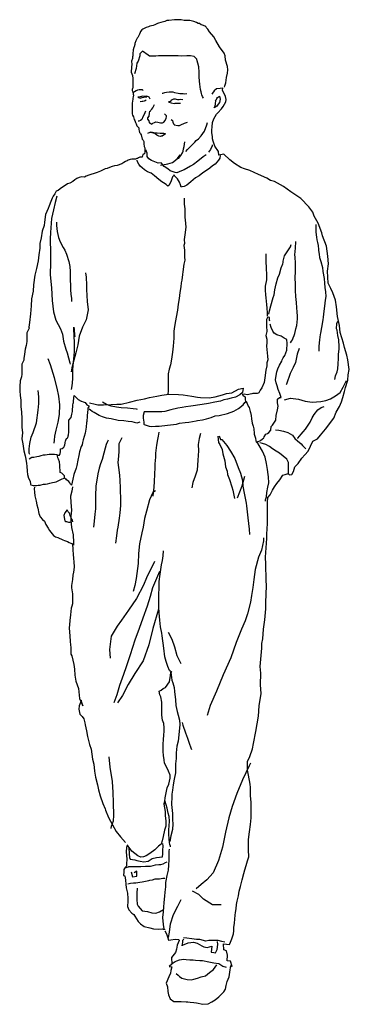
# Model space of a CAD drawing. Extents: x 6.73 to 7.29, y 4.05 to 5.74.
import ezdxf

# ---------------------------------------------------------------- set-up
doc = ezdxf.new("R2010")
doc.units = 0
doc.header["$MEASUREMENT"] = 0
doc.layers.get('0').update_dxf_attribs({"linetype": 'CONTINUOUS'})
doc.layers.add('DIBUJO', color=5, linetype='CONTINUOUS')

# ---------------------------------------------------------------- blocks, each defined once
blk = doc.blocks.new('FIGDHOM2')
at = {"linetype": 'Continuous'}
for points in [[(0.0215, 1.6731), (0.0207, 1.6744), (0.017, 1.6762), (0.0154, 1.6767), (0.0131, 1.6772), (0.0102, 1.6791), (0.0078, 1.6796), (0.0047, 1.6809), (0, 1.683), (-0.0021, 1.6835), (-0.0065, 1.6843), (-0.0094, 1.6843), (-0.0162, 1.6848), (-0.0215, 1.6859), (-0.0254, 1.6859), (-0.0288, 1.6856), (-0.033, 1.6856), (-0.0424, 1.6846), (-0.0463, 1.6843), (-0.0494, 1.683), (-0.0562, 1.6809), (-0.0602, 1.6799), (-0.0623, 1.6791), (-0.0665, 1.6772), (-0.0696, 1.6762), (-0.0751, 1.6746), (-0.0777, 1.6736), (-0.0816, 1.6723), (-0.0848, 1.6707), (-0.0874, 1.6694), (-0.089, 1.6684), (-0.091, 1.6657), (-0.0916, 1.6639), (-0.0931, 1.6608), (-0.096, 1.6555), (-0.0971, 1.6542), (-0.0992, 1.6495), (-0.1007, 1.6451), (-0.1012, 1.6432), (-0.1023, 1.6396), (-0.1026, 1.638), (-0.1036, 1.6341), (-0.1039, 1.633), (-0.1044, 1.6286), (-0.1046, 1.6241), (-0.1049, 1.6223), (-0.1049, 1.6205), (-0.1049, 1.6192), (-0.1065, 1.6145), (-0.1065, 1.6142), (-0.1062, 1.6097), (-0.1065, 1.6045), (-0.107, 1.5961), (-0.1052, 1.5904), (-0.1046, 1.5849), (-0.1044, 1.5823), (-0.1044, 1.5784), (-0.1044, 1.5736), (-0.1044, 1.5687), (-0.1049, 1.5676), (-0.1057, 1.5666), (-0.1057, 1.5647), (-0.1044, 1.5619), (-0.1039, 1.5582), (-0.1033, 1.5564), (-0.1039, 1.5538), (-0.1044, 1.5514), (-0.1046, 1.5493), (-0.1052, 1.5462), (-0.1054, 1.5428), (-0.1054, 1.5373), (-0.1057, 1.5349), (-0.1057, 1.5328), (-0.1057, 1.5281), (-0.1057, 1.5242), (-0.1049, 1.5221), (-0.1031, 1.5192), (-0.102, 1.5148), (-0.1012, 1.5132), (-0.0999, 1.5098), (-0.0989, 1.5072), (-0.0978, 1.5038), (-0.0942, 1.5004), (-0.0939, 1.4975), (-0.0934, 1.4952), (-0.0929, 1.4923), (-0.0918, 1.4912), (-0.0913, 1.4899), (-0.09, 1.4884), (-0.0884, 1.481), (-0.0869, 1.4792), (-0.0858, 1.4768), (-0.0853, 1.475), (-0.0853, 1.4729), (-0.0848, 1.4685), (-0.084, 1.4659), (-0.084, 1.464), (-0.084, 1.4622), (-0.084, 1.4591), (-0.0842, 1.4559), (-0.0863, 1.4554), (-0.0871, 1.4546), (-0.0882, 1.4502), (-0.0921, 1.4499), (-0.0944, 1.4489), (-0.0963, 1.4478), (-0.0976, 1.4478), (-0.0999, 1.4468), (-0.1026, 1.4468), (-0.1062, 1.4465), (-0.1091, 1.446), (-0.1122, 1.4447), (-0.1143, 1.4436), (-0.1169, 1.4426), (-0.1196, 1.441), (-0.1235, 1.4384), (-0.1313, 1.4358), (-0.1358, 1.435), (-0.1397, 1.4342), (-0.1444, 1.4321), (-0.1483, 1.4305), (-0.1517, 1.4298), (-0.1551, 1.4284), (-0.1598, 1.4261), (-0.1656, 1.4237), (-0.1674, 1.423), (-0.1727, 1.4216), (-0.1745, 1.4209), (-0.1797, 1.4193), (-0.1842, 1.4177), (-0.1876, 1.4159), (-0.1926, 1.4164), (-0.1965, 1.4151), (-0.2004, 1.4135), (-0.2041, 1.4112), (-0.2075, 1.4083), (-0.2127, 1.4057), (-0.2164, 1.4041), (-0.2289, 1.3955), (-0.2323, 1.3931), (-0.2357, 1.3916), (-0.2383, 1.3871), (-0.241, 1.3834), (-0.243, 1.38), (-0.2451, 1.374), (-0.248, 1.3667), (-0.2496, 1.362), (-0.2543, 1.3518), (-0.2561, 1.3387), (-0.2566, 1.333), (-0.2598, 1.323), (-0.2619, 1.3115), (-0.2637, 1.3018), (-0.264, 1.2942), (-0.2655, 1.2825), (-0.2671, 1.2723), (-0.2695, 1.2589), (-0.2723, 1.2474), (-0.275, 1.2309), (-0.2757, 1.2205), (-0.2781, 1.2071), (-0.2786, 1.1951), (-0.2799, 1.1815), (-0.2818, 1.1666), (-0.2825, 1.1626), (-0.2828, 1.1585), (-0.2825, 1.1566), (-0.2846, 1.1522), (-0.2862, 1.1488), (-0.286, 1.1401), (-0.2865, 1.1341), (-0.2875, 1.1268), (-0.2894, 1.121), (-0.2904, 1.1124), (-0.2912, 1.1046), (-0.2917, 1.1019), (-0.2946, 1.0951), (-0.2946, 1.0889), (-0.2948, 1.0779), (-0.2956, 1.0734), (-0.298, 1.0664), (-0.2982, 1.0567), (-0.2985, 1.0494), (-0.2977, 1.0412), (-0.2967, 1.0334), (-0.2964, 1.0271), (-0.2964, 1.0224), (-0.2954, 1.0125), (-0.2951, 1.0017), (-0.2946, 0.991), (-0.2946, 0.9871), (-0.2935, 0.9774), (-0.2946, 0.9669), (-0.2933, 0.9583), (-0.2912, 0.9463), (-0.2891, 0.9376), (-0.2878, 0.9322), (-0.287, 0.9248), (-0.2865, 0.9199), (-0.2857, 0.9117), (-0.2852, 0.9057), (-0.2836, 0.8997), (-0.2807, 0.8942), (-0.2802, 0.8892), (-0.2794, 0.8882), (-0.2757, 0.8869), (-0.2744, 0.8869), (-0.2726, 0.8866), (-0.2695, 0.8866), (-0.2666, 0.8872), (-0.2632, 0.8877), (-0.2616, 0.8879), (-0.2574, 0.889), (-0.254, 0.889), (-0.2509, 0.8895), (-0.2467, 0.8911), (-0.242, 0.8919), (-0.2386, 0.8926), (-0.2362, 0.8932), (-0.2326, 0.8947), (-0.2292, 0.8968), (-0.2258, 0.8984), (-0.2219, 0.8994), (-0.2216, 0.9036), (-0.2234, 0.9052), (-0.2263, 0.9081), (-0.2289, 0.9094), (-0.2292, 0.9131), (-0.2294, 0.9178), (-0.2297, 0.9217), (-0.2305, 0.9272), (-0.2318, 0.9319), (-0.2331, 0.9345), (-0.2336, 0.9376), (-0.2344, 0.9392), (-0.2386, 0.94), (-0.2423, 0.9403), (-0.248, 0.94), (-0.2512, 0.9392), (-0.2548, 0.939), (-0.258, 0.9387), (-0.2624, 0.9376), (-0.2658, 0.9366), (-0.2689, 0.9361), (-0.2742, 0.935), (-0.2778, 0.935), (-0.2825, 0.9322)], [(0.0531, 1.57), (0.0536, 1.5726), (0.0552, 1.5776), (0.0562, 1.5867), (0.0581, 1.5941), (0.0586, 1.5998), (0.0583, 1.6058), (0.0544, 1.6163), (0.0542, 1.6239), (0.0526, 1.6286), (0.0442, 1.6396), (0.0379, 1.6503), (0.0345, 1.6563), (0.0272, 1.6649), (0.0241, 1.6694), (0.0191, 1.6754)], [(0.0167, 1.5511), (0.0152, 1.5543), (0.0139, 1.5572), (0.0136, 1.5593), (0.0126, 1.5624), (0.0115, 1.5661), (0.0105, 1.5752), (0.0102, 1.5804), (0.0097, 1.588), (0.0097, 1.5959), (0.0086, 1.6053), (0.0071, 1.6111), (0.006, 1.6155), (0.0052, 1.6184), (0.001, 1.6228), (-0.0052, 1.6241), (-0.0118, 1.6239), (-0.0209, 1.6234), (-0.0267, 1.6239), (-0.0356, 1.6239), (-0.0476, 1.6241), (-0.0526, 1.6241), (-0.0604, 1.6241), (-0.0651, 1.6236), (-0.0756, 1.6234), (-0.078, 1.6252), (-0.0879, 1.632), (-0.0921, 1.6275), (-0.0921, 1.6268), (-0.0924, 1.6241), (-0.0952, 1.615), (-0.0973, 1.6113), (-0.0984, 1.6024), (-0.1018, 1.593)], [(-0.0869, 1.5645), (-0.0874, 1.5647), (-0.0879, 1.5655), (-0.0895, 1.5658), (-0.0934, 1.5655), (-0.0963, 1.565), (-0.0986, 1.564), (-0.1015, 1.5624), (-0.1033, 1.5613)], [(-0.0746, 1.5498), (-0.0764, 1.553), (-0.0806, 1.5545), (-0.0829, 1.5543), (-0.0848, 1.5543), (-0.0879, 1.5545), (-0.0934, 1.553), (-0.096, 1.553), (-0.0944, 1.5525), (-0.0916, 1.5511), (-0.0882, 1.5525), (-0.0858, 1.553), (-0.0801, 1.5538)], [(-0.0539, 1.5598), (-0.0528, 1.5598), (-0.0497, 1.5608), (-0.0466, 1.5616), (-0.0419, 1.5621), (-0.0382, 1.5624), (-0.0358, 1.5621), (-0.0327, 1.5608), (-0.0264, 1.56), (-0.0238, 1.5595), (-0.0204, 1.5593), (-0.0183, 1.5593), (-0.0154, 1.5587), (-0.0118, 1.5593)], [(-0.0492, 0.123), (-0.0466, 0.118), (-0.0442, 0.1112), (-0.0434, 0.107), (-0.039, 0.1073), (-0.0317, 0.1088), (-0.0256, 0.1083), (-0.0249, 0.1065), (-0.0285, 0.0981), (-0.0296, 0.0916), (-0.0309, 0.0858), (-0.0382, 0.0769), (-0.0374, 0.0659), (-0.0421, 0.062), (-0.0377, 0.0612), (-0.0392, 0.0547), (-0.0398, 0.0502), (-0.0429, 0.0442), (-0.0471, 0.0332), (-0.045, 0.0267), (-0.0445, 0.0191), (-0.0432, 0.0131), (-0.0403, 0.006), (-0.034, 0.0016), (-0.0259, 0.0016), (-0.0217, 0.0016), (-0.0128, 0.0013), (-0.0099, 0.001), (-0.0058, 0.0008), (0, 0), (0.005, -0.0008), (0.0157, -0.0031), (0.0246, -0.0024), (0.0309, 0.001), (0.0371, 0.0047), (0.0432, 0.0099), (0.0497, 0.0162), (0.0518, 0.0183), (0.0544, 0.023), (0.0557, 0.029), (0.0576, 0.0358), (0.061, 0.044), (0.062, 0.0518), (0.0636, 0.0636), (0.0662, 0.0615), (0.0633, 0.0709), (0.0576, 0.0714), (0.0578, 0.0814), (0.0562, 0.0887), (0.0518, 0.0903), (0.051, 0.1007), (0.0615, 0.0997), (0.062, 0.1005), (0.0646, 0.1062), (0.0657, 0.1091), (0.0665, 0.1125), (0.067, 0.1143), (0.0683, 0.118), (0.0688, 0.1227), (0.0691, 0.1285), (0.0701, 0.1358), (0.0704, 0.1428), (0.0712, 0.1496), (0.0717, 0.1546), (0.0727, 0.1606), (0.0735, 0.1682), (0.0746, 0.1737), (0.0769, 0.1831), (0.0782, 0.191), (0.0806, 0.1991), (0.0835, 0.2106), (0.0858, 0.2211), (0.0876, 0.2273), (0.0903, 0.2349), (0.0924, 0.2428), (0.0944, 0.2496), (0.0942, 0.2616), (0.0942, 0.2797), (0.0958, 0.2925), (0.0973, 0.3056), (0.0989, 0.3168), (0.0989, 0.3315), (0.0984, 0.343), (0.0978, 0.355), (0.0973, 0.3686), (0.0968, 0.3744), (0.0939, 0.3898), (0.0926, 0.3987), (0.0926, 0.4134), (0.0965, 0.4217), (0.101, 0.4353), (0.1028, 0.4445), (0.1065, 0.4646), (0.1112, 0.4911), (0.1125, 0.5091), (0.1156, 0.53), (0.1149, 0.545), (0.1154, 0.5648), (0.1143, 0.5766), (0.1169, 0.6077), (0.1172, 0.6161), (0.1185, 0.6237), (0.1198, 0.6402), (0.1219, 0.6564), (0.124, 0.6752), (0.1237, 0.686), (0.1251, 0.715), (0.1245, 0.7247), (0.1237, 0.7519), (0.123, 0.7639), (0.1256, 0.7961), (0.1256, 0.8034), (0.1264, 0.8217), (0.1266, 0.8356), (0.1269, 0.8581), (0.1274, 0.866), (0.1311, 0.8707), (0.1353, 0.8788), (0.1387, 0.8843), (0.1426, 0.8903), (0.1476, 0.8968), (0.1528, 0.9047), (0.157, 0.906), (0.1622, 0.9076), (0.1646, 0.9049), (0.1687, 0.906), (0.1714, 0.9107), (0.1737, 0.9191), (0.1792, 0.9246), (0.1857, 0.9335), (0.1907, 0.9392), (0.1965, 0.9458), (0.2046, 0.963), (0.2122, 0.9667), (0.2179, 0.973), (0.226, 0.9834), (0.2407, 1.0025), (0.2446, 1.0127), (0.2501, 1.0221), (0.2538, 1.0305), (0.2561, 1.0381), (0.259, 1.0483), (0.2603, 1.0549), (0.2648, 1.0674), (0.2653, 1.0768), (0.2671, 1.0857), (0.2648, 1.1025), (0.2629, 1.1106), (0.259, 1.1237), (0.2572, 1.131), (0.2514, 1.1496), (0.2504, 1.1616), (0.247, 1.1765), (0.2449, 1.1935), (0.2436, 1.205), (0.2386, 1.2176), (0.2355, 1.2249), (0.231, 1.2338), (0.2294, 1.2547), (0.2315, 1.267), (0.2305, 1.2804), (0.2279, 1.2976), (0.2211, 1.3154), (0.22, 1.3201), (0.2135, 1.3371), (0.2069, 1.3489), (0.2043, 1.3557), (0.1975, 1.3651), (0.1839, 1.3793), (0.1669, 1.3908), (0.1541, 1.3999), (0.1389, 1.4083), (0.1316, 1.4101), (0.1256, 1.4138), (0.1114, 1.4206), (0.0965, 1.4271), (0.0871, 1.43), (0.0808, 1.4326), (0.0701, 1.4392), (0.062, 1.4457), (0.0515, 1.4551), (0.0434, 1.4536), (0.0424, 1.4598), (0.0361, 1.4687), (0.0337, 1.4774), (0.0322, 1.4813), (0.0324, 1.4852), (0.0311, 1.4923), (0.0314, 1.4962), (0.0319, 1.5022), (0.0324, 1.5098), (0.0348, 1.5156), (0.0392, 1.5239), (0.0416, 1.5263), (0.0476, 1.5331), (0.0508, 1.5368), (0.0552, 1.5451), (0.056, 1.5491), (0.0549, 1.554), (0.0494, 1.5653), (0.05, 1.5682), (0.0453, 1.5676), (0.039, 1.5674), (0.0353, 1.5637), (0.0324, 1.5598), (0.0314, 1.5579)], [(0.0371, 1.547), (0.0392, 1.5488), (0.04, 1.5509), (0.0411, 1.5525), (0.0442, 1.5545), (0.0447, 1.5525), (0.0455, 1.5493), (0.0442, 1.5436), (0.0421, 1.5409), (0.0395, 1.5373), (0.0353, 1.5347), (0.0366, 1.5383), (0.0374, 1.5412), (0.0377, 1.5433), (0.0379, 1.5454), (0.0379, 1.5467)], [(-0.0814, 1.548), (-0.0832, 1.5467), (-0.085, 1.5462), (-0.0874, 1.5454), (-0.0882, 1.5454), (-0.0916, 1.5449)], [(-0.0748, 1.5284), (-0.0733, 1.5305), (-0.0717, 1.5326), (-0.0699, 1.5349), (-0.0685, 1.5383), (-0.0675, 1.5404)], [(-0.0432, 1.5459), (-0.0424, 1.5446), (-0.0387, 1.5433), (-0.0332, 1.5422), (-0.0319, 1.5428), (-0.0296, 1.543), (-0.0259, 1.5425), (-0.0225, 1.5425)], [(-0.0408, 1.5457), (-0.0392, 1.5462), (-0.0372, 1.5483), (-0.0343, 1.5501), (-0.0319, 1.5501), (-0.0303, 1.5496), (-0.028, 1.5488), (-0.0249, 1.5491), (-0.0222, 1.5493), (-0.0188, 1.5491)], [(-0.0829, 1.5292), (-0.085, 1.5232), (-0.0871, 1.5192), (-0.0887, 1.5148), (-0.091, 1.5127), (-0.0942, 1.5119), (-0.095, 1.5119)], [(-0.0759, 1.5289), (-0.0764, 1.5255), (-0.0767, 1.5205), (-0.0795, 1.5177), (-0.0793, 1.5153), (-0.0767, 1.5122), (-0.0764, 1.5098), (-0.0753, 1.5085), (-0.074, 1.5082), (-0.0719, 1.5069), (-0.0699, 1.5085), (-0.0672, 1.5098), (-0.0651, 1.5109), (-0.0615, 1.5103), (-0.057, 1.509), (-0.0534, 1.509), (-0.051, 1.5101), (-0.0489, 1.5129), (-0.0474, 1.5171), (-0.0466, 1.5195), (-0.0468, 1.5211), (-0.0484, 1.5226), (-0.0502, 1.5242)], [(-0.0387, 1.5145), (-0.0364, 1.5127), (-0.0356, 1.5101), (-0.0345, 1.5075), (-0.0337, 1.5061), (-0.0332, 1.5054), (-0.0269, 1.5043), (-0.0241, 1.5046), (-0.022, 1.5056), (-0.0157, 1.5082), (-0.0105, 1.5103)], [(-0.0136, 1.4596), (-0.0105, 1.463), (-0.0068, 1.4672), (-0.0039, 1.4703), (0.0018, 1.4761), (0.0042, 1.4784), (0.0081, 1.4813), (0.0128, 1.4868), (0.0183, 1.4949), (0.0225, 1.5054), (0.0235, 1.5093)], [(-0.0785, 1.4915), (-0.0774, 1.4918), (-0.0743, 1.4928), (-0.0706, 1.4931), (-0.0657, 1.492), (-0.0625, 1.4918), (-0.0573, 1.4915), (-0.0518, 1.4915), (-0.0484, 1.4902), (-0.0539, 1.4863), (-0.0555, 1.4863), (-0.0576, 1.4857), (-0.0599, 1.4863), (-0.0631, 1.4878), (-0.0659, 1.4902), (-0.0675, 1.491), (-0.0696, 1.4915), (-0.0717, 1.4918), (-0.0738, 1.4925), (-0.0753, 1.4936)], [(-0.0264, 1.4481), (-0.0256, 1.4486), (-0.0243, 1.4499), (-0.022, 1.4528), (-0.0194, 1.4575), (-0.0181, 1.4604), (-0.0173, 1.4643), (-0.0165, 1.4682), (-0.0149, 1.4763)], [(0.0319, 1.4711), (0.0319, 1.4695), (0.0288, 1.463), (0.0254, 1.4588)], [(0.0453, 1.453), (0.0447, 1.4486), (0.0426, 1.4447), (0.04, 1.4413), (0.0366, 1.4379), (0.0324, 1.435), (0.0277, 1.4313), (0.0204, 1.4261), (0.016, 1.423), (0.0097, 1.4182), (0.0034, 1.4148), (-0.005, 1.408), (-0.0118, 1.402), (-0.0165, 1.3999), (-0.0201, 1.3994), (-0.0212, 1.3989), (-0.0228, 1.4028), (-0.0246, 1.4073), (-0.0275, 1.413), (-0.0306, 1.4159), (-0.0327, 1.4182), (-0.0332, 1.4196), (-0.0348, 1.418), (-0.0364, 1.4161), (-0.0377, 1.413), (-0.0387, 1.4093), (-0.0419, 1.4018), (-0.0442, 1.4005), (-0.0474, 1.4033), (-0.0515, 1.4059), (-0.0549, 1.408), (-0.0599, 1.412), (-0.0672, 1.4182), (-0.0727, 1.4224), (-0.079, 1.425), (-0.0845, 1.4282), (-0.0884, 1.4318), (-0.0916, 1.4347), (-0.0942, 1.4379), (-0.0963, 1.442), (-0.0971, 1.4447)], [(0.0215, 1.4541), (0.0162, 1.4504), (0.0071, 1.4431), (-0.0005, 1.4373), (-0.0052, 1.4347), (-0.0162, 1.4284), (-0.0207, 1.4264), (-0.0249, 1.4248), (-0.0288, 1.423), (-0.0319, 1.4235), (-0.0403, 1.4269), (-0.0442, 1.4298), (-0.0505, 1.4339), (-0.0552, 1.4397), (-0.056, 1.4405), (-0.061, 1.44), (-0.0722, 1.4441), (-0.0767, 1.447), (-0.0798, 1.4515), (-0.0798, 1.457), (-0.0819, 1.4625)], [(-0.057, 1.4366), (-0.0536, 1.4371), (-0.0445, 1.4386), (-0.0366, 1.4407), (-0.0283, 1.447), (-0.0233, 1.4543)], [(-0.2349, 1.3829), (-0.2376, 1.3725), (-0.2407, 1.3599), (-0.2438, 1.3447), (-0.2457, 1.3207), (-0.2462, 1.3099), (-0.2457, 1.2856), (-0.2459, 1.2694), (-0.2462, 1.2482), (-0.2441, 1.2257), (-0.2428, 1.204), (-0.2407, 1.1846), (-0.2365, 1.1707), (-0.2284, 1.1556), (-0.2253, 1.1462), (-0.2232, 1.1346), (-0.2192, 1.121), (-0.2169, 1.1142), (-0.2124, 1.0975), (-0.2117, 1.0951)], [(-0.0165, 1.3798), (-0.0162, 1.3769), (-0.0162, 1.3732), (-0.0162, 1.3693), (-0.0152, 1.3615), (-0.0152, 1.3589), (-0.0152, 1.3536), (-0.0152, 1.3505), (-0.0149, 1.3468), (-0.0147, 1.3424), (-0.0133, 1.3298), (-0.0154, 1.317), (-0.0165, 1.3089), (-0.016, 1.3021), (-0.0167, 1.2987), (-0.016, 1.2906), (-0.0157, 1.2859), (-0.0157, 1.2788), (-0.0152, 1.2733), (-0.017, 1.2668), (-0.0186, 1.2532), (-0.0194, 1.2487), (-0.0201, 1.2393), (-0.0212, 1.2343), (-0.022, 1.2275), (-0.0235, 1.2178), (-0.0251, 1.2079), (-0.0264, 1.1977), (-0.0277, 1.1875), (-0.0301, 1.1757), (-0.0314, 1.1694), (-0.033, 1.1595), (-0.034, 1.1514), (-0.034, 1.1396), (-0.0353, 1.1258), (-0.0364, 1.1155), (-0.0382, 1.1035), (-0.0395, 1.0938), (-0.0421, 1.0862), (-0.0437, 1.0784), (-0.0437, 1.0716), (-0.0437, 1.0598), (-0.0437, 1.0494), (-0.0442, 1.0433)], [(-0.2352, 1.3384), (-0.2352, 1.3366), (-0.2352, 1.333), (-0.2344, 1.3225), (-0.2318, 1.312), (-0.2289, 1.3047), (-0.2237, 1.2953), (-0.2208, 1.2903), (-0.2182, 1.2835), (-0.2143, 1.2709), (-0.2127, 1.2623), (-0.2117, 1.2537), (-0.2117, 1.2469), (-0.2117, 1.2398), (-0.2114, 1.2299), (-0.2114, 1.2223), (-0.2106, 1.2152), (-0.2098, 1.2079), (-0.2096, 1.2024)], [(0.2098, 1.3348), (0.2098, 1.333), (0.2098, 1.3303), (0.2098, 1.3269), (0.2096, 1.3246), (0.2098, 1.3222), (0.2103, 1.317), (0.2109, 1.3131), (0.2114, 1.3084), (0.2122, 1.3037), (0.2135, 1.2987), (0.2137, 1.2963), (0.214, 1.2937), (0.2143, 1.2898), (0.2153, 1.2838), (0.2161, 1.278), (0.2182, 1.2709), (0.2208, 1.2607), (0.2219, 1.2542), (0.2239, 1.2419), (0.2247, 1.2341), (0.2253, 1.2267), (0.226, 1.2191), (0.2266, 1.211), (0.2258, 1.205), (0.2245, 1.1946), (0.2234, 1.1859), (0.2224, 1.1757), (0.2219, 1.171), (0.2192, 1.1579), (0.2174, 1.1483), (0.2169, 1.1459), (0.2158, 1.1365), (0.2145, 1.1258), (0.2145, 1.1174)], [(0.1664, 1.1318), (0.168, 1.1346), (0.1693, 1.137), (0.1708, 1.1404), (0.1724, 1.1441), (0.1737, 1.1475), (0.1748, 1.153), (0.1755, 1.1556), (0.1769, 1.1613), (0.1774, 1.1668), (0.1782, 1.1726), (0.1779, 1.1773), (0.1776, 1.1849), (0.1771, 1.1917), (0.1763, 1.2008), (0.1755, 1.211), (0.175, 1.2212), (0.1745, 1.2286), (0.1745, 1.2348), (0.1742, 1.2409), (0.175, 1.2563), (0.175, 1.2686), (0.175, 1.2712), (0.1742, 1.2757), (0.1742, 1.2785), (0.1737, 1.2827), (0.1745, 1.2937), (0.1755, 1.3057)], [(0.1269, 1.1776), (0.1264, 1.1833), (0.1261, 1.1912), (0.1258, 1.1972), (0.1243, 1.2089), (0.1237, 1.2142), (0.1232, 1.2218), (0.1232, 1.2286), (0.1256, 1.2396), (0.1256, 1.2471), (0.1248, 1.261), (0.1243, 1.2704), (0.1245, 1.2843)], [(0.129, 1.1807), (0.1303, 1.1862), (0.1326, 1.1953), (0.1363, 1.2092), (0.1379, 1.2142), (0.1392, 1.2223), (0.1415, 1.2328), (0.1447, 1.2432), (0.147, 1.2495), (0.1504, 1.26), (0.153, 1.2673), (0.1533, 1.2696), (0.1538, 1.2715), (0.1559, 1.2809), (0.1661, 1.2963), (0.1674, 1.3003)], [(-0.1858, 1.2519), (-0.1855, 1.2516), (-0.1847, 1.244), (-0.1839, 1.2307), (-0.1839, 1.2233), (-0.1834, 1.2129), (-0.1829, 1.2027), (-0.181, 1.188), (-0.1844, 1.1713), (-0.1905, 1.1582), (-0.1965, 1.1428), (-0.1986, 1.1281), (-0.202, 1.1142), (-0.2059, 1.1017), (-0.2088, 1.0889), (-0.2101, 1.0821)], [(0.1305, 1.1689), (0.1303, 1.1705), (0.13, 1.1728), (0.13, 1.1752), (0.129, 1.1755), (0.1269, 1.1752), (0.1251, 1.1718), (0.1251, 1.1689), (0.1251, 1.1658), (0.1251, 1.1624), (0.1251, 1.16), (0.1256, 1.1511), (0.124, 1.1441), (0.1256, 1.1378), (0.1256, 1.132), (0.1251, 1.126), (0.1256, 1.12), (0.1266, 1.1085), (0.1271, 1.1027), (0.1258, 1.0972), (0.1256, 1.0923), (0.1237, 1.0849), (0.1222, 1.0716), (0.1211, 1.0637), (0.1169, 1.0543), (0.1143, 1.0504), (0.1117, 1.0457), (0.1104, 1.0452), (0.1088, 1.0446), (0.106, 1.0446), (0.1018, 1.0444), (0.0997, 1.0441), (0.0918, 1.0426), (0.0869, 1.0433), (0.0835, 1.0428), (0.085, 1.0415), (0.0882, 1.0389), (0.0882, 1.0344), (0.089, 1.0308), (0.09, 1.0303), (0.0916, 1.0276), (0.0937, 1.0232), (0.095, 1.0206), (0.0971, 1.0138), (0.0976, 1.0119), (0.0984, 1.007), (0.0994, 1.0015), (0.1005, 0.9939), (0.102, 0.9884), (0.1031, 0.9842), (0.1039, 0.9758), (0.1039, 0.9751), (0.106, 0.9683), (0.1067, 0.9635), (0.107, 0.9612), (0.1094, 0.9617), (0.1149, 0.9643), (0.118, 0.9667), (0.1203, 0.9683), (0.1211, 0.9703), (0.1237, 0.9748), (0.1269, 0.9761), (0.1292, 0.9779), (0.1326, 0.9816), (0.1332, 0.9881), (0.135, 0.9905), (0.141, 0.9989), (0.1415, 1.0072), (0.1436, 1.0164), (0.1452, 1.0227), (0.1436, 1.0287), (0.1439, 1.0347), (0.147, 1.0378), (0.1502, 1.0378), (0.1478, 1.0444), (0.1449, 1.0517), (0.1431, 1.0577), (0.1413, 1.0627), (0.1405, 1.0679), (0.1421, 1.0789), (0.1428, 1.0818), (0.1447, 1.0868), (0.147, 1.093), (0.151, 1.0999), (0.152, 1.1022), (0.1538, 1.1059), (0.1562, 1.1101), (0.1596, 1.1189), (0.1606, 1.1302), (0.1598, 1.1375), (0.1554, 1.1394), (0.1502, 1.1433), (0.1428, 1.1451), (0.1384, 1.148), (0.1358, 1.1514), (0.1329, 1.1577), (0.1311, 1.1634)], [(0.2425, 1.0685), (0.2436, 1.075), (0.2464, 1.0818), (0.2475, 1.087), (0.248, 1.0957), (0.2488, 1.1048), (0.2488, 1.1124), (0.2498, 1.1208), (0.2498, 1.1247), (0.2491, 1.137), (0.2475, 1.1443), (0.2464, 1.1532), (0.2449, 1.1556), (0.2454, 1.1647), (0.2472, 1.1689)], [(-0.2096, 1.0517), (-0.2093, 1.0546), (-0.2077, 1.0622), (-0.2075, 1.0708), (-0.2075, 1.0781), (-0.2072, 1.0857), (-0.2059, 1.104), (-0.2051, 1.1101), (-0.2043, 1.1169), (-0.2043, 1.1302), (-0.2051, 1.1448), (-0.2059, 1.1537), (-0.2059, 1.1585), (-0.2051, 1.1543), (-0.2046, 1.1448), (-0.2033, 1.1422)], [(0.1808, 1.1218), (0.1776, 1.1121), (0.1745, 1.098), (0.1706, 1.0891), (0.1656, 1.0792), (0.1591, 1.0606), (0.1588, 1.0598)], [(-0.2391, 0.9596), (-0.2389, 0.9646), (-0.2383, 0.9714), (-0.236, 0.9816), (-0.2328, 0.9957), (-0.2305, 1.0085), (-0.2297, 1.0253), (-0.2315, 1.0402), (-0.2341, 1.0538), (-0.2389, 1.0716), (-0.2459, 1.0941), (-0.2496, 1.1043)], [(0.1559, 1.0339), (0.1664, 1.0365), (0.1797, 1.0352), (0.1915, 1.0318), (0.2033, 1.03), (0.2182, 1.0308), (0.2266, 1.0324), (0.2347, 1.0358), (0.2433, 1.0407), (0.2514, 1.0462), (0.2564, 1.0554), (0.2611, 1.0648), (0.2624, 1.0669)], [(-0.2812, 0.9403), (-0.282, 0.9421), (-0.282, 0.9499), (-0.2812, 0.9591), (-0.2786, 0.9696), (-0.2755, 0.9779), (-0.2697, 0.9944), (-0.2669, 1.0159), (-0.2658, 1.0276), (-0.2658, 1.0389), (-0.2666, 1.0501)], [(-0.1789, 1.0284), (-0.1693, 1.0261), (-0.1643, 1.025), (-0.1549, 1.0253), (-0.1413, 1.0256), (-0.1316, 1.0261), (-0.1245, 1.0263), (-0.1101, 1.03), (-0.0968, 1.0334), (-0.0842, 1.0358), (-0.0759, 1.0378), (-0.0631, 1.0402), (-0.0544, 1.0418), (-0.0429, 1.0433), (-0.0259, 1.0428), (-0.0183, 1.0426), (-0.0031, 1.0399), (0.0063, 1.0386), (0.0118, 1.0378), (0.0264, 1.0373), (0.0369, 1.0389), (0.0497, 1.0426), (0.0565, 1.0446), (0.0654, 1.046), (0.0767, 1.0522), (0.0848, 1.0538), (0.0837, 1.0462), (0.079, 1.0426), (0.0719, 1.0386), (0.0646, 1.0368), (0.0581, 1.0352), (0.0515, 1.0339), (0.0458, 1.0318), (0.0361, 1.0297), (0.0254, 1.0274), (0.0144, 1.0256), (-0.0047, 1.0227), (-0.0136, 1.0216), (-0.0196, 1.0208), (-0.0272, 1.0198), (-0.039, 1.0169), (-0.0494, 1.014), (-0.0549, 1.013), (-0.0688, 1.0133), (-0.0801, 1.0133), (-0.0816, 1.0133), (-0.085, 1.013), (-0.0869, 1.0072), (-0.0869, 1.0023), (-0.0858, 0.9955), (-0.0858, 0.9918), (-0.085, 0.9913), (-0.0764, 0.9884), (-0.073, 0.9881), (-0.0657, 0.9884), (-0.0594, 0.9884), (-0.045, 0.9902), (-0.04, 0.991), (-0.0296, 0.9923), (-0.0246, 0.9936), (-0.0144, 0.9952), (-0.0081, 0.9957), (0.0042, 0.9976), (0.0068, 0.9981), (0.0154, 0.9996), (0.0222, 1.0015), (0.0298, 1.0036), (0.0369, 1.0062), (0.0437, 1.0072), (0.0583, 1.0106), (0.0691, 1.0143), (0.0769, 1.019), (0.085, 1.025), (0.0879, 1.029), (0.0908, 1.0318)], [(-0.2336, 0.939), (-0.2328, 0.939), (-0.2307, 0.9387), (-0.23, 0.9387), (-0.2297, 0.94), (-0.2289, 0.9418), (-0.2287, 0.9447), (-0.2287, 0.9465), (-0.2287, 0.9497), (-0.2281, 0.9497), (-0.2258, 0.9505), (-0.2229, 0.9526), (-0.2219, 0.9549), (-0.2211, 0.9567), (-0.2203, 0.9594), (-0.2203, 0.9607), (-0.2198, 0.963), (-0.2195, 0.9646), (-0.2182, 0.9675), (-0.2171, 0.968), (-0.2161, 0.9688), (-0.2156, 0.9714), (-0.2153, 0.9719), (-0.2148, 0.974), (-0.2145, 0.9785), (-0.2145, 0.9792), (-0.2145, 0.9837), (-0.2143, 0.9871), (-0.2143, 0.99), (-0.2143, 0.9918), (-0.2143, 0.996), (-0.2143, 0.9976), (-0.214, 0.9989), (-0.2103, 1.0033), (-0.209, 1.0091), (-0.2082, 1.014), (-0.2082, 1.018), (-0.2072, 1.0219), (-0.2072, 1.025), (-0.2067, 1.0274), (-0.2064, 1.0292), (-0.2062, 1.0326), (-0.2059, 1.0355), (-0.2059, 1.0376), (-0.2051, 1.0415), (-0.2041, 1.0402), (-0.203, 1.0389), (-0.2007, 1.0365), (-0.198, 1.0344), (-0.1931, 1.0313), (-0.1923, 1.0313), (-0.1894, 1.0305), (-0.1863, 1.029), (-0.1834, 1.0253), (-0.18, 1.0235), (-0.1795, 1.0232), (-0.1818, 1.0193), (-0.1818, 1.0161), (-0.1821, 1.0135), (-0.1821, 1.0112), (-0.1826, 1.0078), (-0.1829, 1.0046), (-0.1834, 0.9978), (-0.1834, 0.9968), (-0.1837, 0.9947), (-0.1847, 0.9871), (-0.1852, 0.9834), (-0.1855, 0.98), (-0.1863, 0.9766), (-0.1881, 0.9711), (-0.1894, 0.9651), (-0.1907, 0.9607), (-0.1915, 0.9567), (-0.1928, 0.9536), (-0.1957, 0.9444), (-0.197, 0.9384), (-0.1986, 0.9303), (-0.2007, 0.9214), (-0.2017, 0.9165), (-0.2056, 0.9057), (-0.2075, 0.8976), (-0.2096, 0.8874), (-0.2111, 0.8892), (-0.2127, 0.8916), (-0.2145, 0.8937), (-0.2182, 0.8968), (-0.22, 0.8992)], [(-0.0926, 0.9957), (-0.0976, 0.9939), (-0.1054, 0.9962), (-0.1125, 0.9968), (-0.1201, 0.9978), (-0.1295, 0.9986), (-0.1415, 1.001), (-0.1496, 1.0023), (-0.1567, 1.0046), (-0.1622, 1.0072), (-0.1708, 1.0122), (-0.174, 1.014), (-0.1769, 1.0161), (-0.1792, 1.0177)], [(-0.0963, 1.0172), (-0.0981, 1.0177), (-0.1039, 1.0185), (-0.1133, 1.0195), (-0.1245, 1.0203), (-0.1324, 1.0211), (-0.1418, 1.0227), (-0.1496, 1.0256), (-0.1564, 1.03)], [(0.1782, 0.9683), (0.1789, 0.9683), (0.1844, 0.9748), (0.1878, 0.979), (0.1918, 0.9834), (0.2001, 0.9957), (0.2033, 1.0028), (0.2067, 1.0085), (0.2132, 1.0164), (0.2187, 1.0208), (0.2237, 1.0221)], [(0.1405, 0.9821), (0.1462, 0.9819), (0.1541, 0.9798), (0.1614, 0.9777), (0.1698, 0.973), (0.1737, 0.9675), (0.1779, 0.9633), (0.1842, 0.9581), (0.1868, 0.9557), (0.1899, 0.9523), (0.1926, 0.9497)], [(-0.1465, 0.9646), (-0.1478, 0.9625), (-0.1502, 0.957), (-0.152, 0.951), (-0.1541, 0.9421), (-0.1572, 0.9316), (-0.1598, 0.9238), (-0.1622, 0.9165), (-0.1643, 0.9068), (-0.1667, 0.8926), (-0.1677, 0.8864), (-0.1682, 0.8686), (-0.1682, 0.8592), (-0.1687, 0.8471), (-0.1695, 0.8374), (-0.1708, 0.8259), (-0.1721, 0.8155)], [(-0.123, 0.9688), (-0.1282, 0.9583), (-0.1285, 0.9528), (-0.1287, 0.9447), (-0.1298, 0.9314), (-0.13, 0.9264), (-0.1277, 0.9094), (-0.1274, 0.9042), (-0.1269, 0.8958), (-0.1261, 0.8822), (-0.1261, 0.8749), (-0.1258, 0.8681), (-0.1256, 0.8524), (-0.1266, 0.8398), (-0.1279, 0.8306), (-0.1303, 0.8152), (-0.1311, 0.8105), (-0.1326, 0.8006), (-0.1342, 0.7877)], [(-0.0599, 0.9785), (-0.0607, 0.9717), (-0.0623, 0.9659), (-0.0636, 0.956), (-0.0654, 0.9424), (-0.0657, 0.9356), (-0.0665, 0.9238), (-0.0665, 0.9185), (-0.0675, 0.9057), (-0.068, 0.8942), (-0.0685, 0.8832), (-0.0693, 0.8746), (-0.0701, 0.8688)], [(0.012, 0.9758), (0.0094, 0.9675), (0.0078, 0.9573), (0.0084, 0.9463), (0.0073, 0.9303), (0.0058, 0.9133), (0.0026, 0.9031), (-0.0013, 0.8919), (-0.0031, 0.8827)], [(0.0413, 0.9714), (0.0424, 0.9609), (0.0447, 0.9573), (0.0487, 0.9484), (0.0502, 0.9413), (0.0536, 0.929), (0.0549, 0.9191), (0.0573, 0.9112), (0.0583, 0.9057), (0.0617, 0.8974), (0.0654, 0.8845), (0.067, 0.8788), (0.0699, 0.8647)], [(0.044, 0.9719), (0.0458, 0.9656), (0.0481, 0.9656), (0.0568, 0.9552), (0.0631, 0.946), (0.0704, 0.9329), (0.0761, 0.918), (0.0801, 0.9083), (0.084, 0.8955), (0.0845, 0.8856), (0.0869, 0.8738), (0.09, 0.8565), (0.0905, 0.8518), (0.0931, 0.8314), (0.0942, 0.8217), (0.095, 0.8118), (0.096, 0.8029)], [(0.1235, 0.8597), (0.1235, 0.8623), (0.1248, 0.8675), (0.1258, 0.8751), (0.1271, 0.8838), (0.1287, 0.8913), (0.1285, 0.9015), (0.1279, 0.906), (0.1266, 0.9144), (0.1248, 0.9246), (0.1224, 0.9356), (0.118, 0.946), (0.1122, 0.9557), (0.1083, 0.9625)], [(0.1625, 0.906), (0.163, 0.9136), (0.163, 0.918), (0.1627, 0.9261), (0.1598, 0.9319), (0.1538, 0.9371), (0.147, 0.9424), (0.1413, 0.946), (0.1355, 0.9497), (0.1303, 0.9539), (0.1237, 0.9573), (0.118, 0.9588), (0.1135, 0.9599)], [(0.0871, 0.9021), (0.0824, 0.8858), (0.0746, 0.8649)], [(-0.2734, 0.8838), (-0.2737, 0.8811), (-0.2731, 0.8756), (-0.2723, 0.8691), (-0.2705, 0.8597), (-0.2689, 0.8539), (-0.2674, 0.8482), (-0.2658, 0.839), (-0.2632, 0.833), (-0.2593, 0.8288), (-0.2559, 0.8257), (-0.2535, 0.8202), (-0.2498, 0.8134), (-0.2472, 0.8095), (-0.2407, 0.8013), (-0.2373, 0.799), (-0.2331, 0.7974), (-0.2247, 0.7935), (-0.2219, 0.7924), (-0.2166, 0.7906), (-0.2137, 0.7893), (-0.2106, 0.788), (-0.2085, 0.7872), (-0.2072, 0.7799), (-0.2072, 0.7754), (-0.2067, 0.7694), (-0.2062, 0.7613), (-0.2056, 0.7563), (-0.2051, 0.7467), (-0.2064, 0.7383), (-0.2072, 0.7328), (-0.2082, 0.7257), (-0.2098, 0.7153), (-0.2098, 0.7113), (-0.208, 0.7011), (-0.208, 0.6964), (-0.2082, 0.6839), (-0.2093, 0.68), (-0.2103, 0.6763), (-0.2111, 0.665), (-0.2124, 0.6554), (-0.2132, 0.648), (-0.2135, 0.6425), (-0.2124, 0.6284), (-0.2122, 0.62), (-0.2111, 0.613), (-0.2106, 0.6096), (-0.2106, 0.5975), (-0.2093, 0.5947), (-0.2059, 0.5797), (-0.2043, 0.5716), (-0.2041, 0.5617), (-0.2022, 0.551), (-0.1978, 0.5389), (-0.197, 0.5327), (-0.1957, 0.5217), (-0.1902, 0.5089), (-0.1928, 0.5188), (-0.1931, 0.5172), (-0.1967, 0.5089), (-0.1973, 0.5034), (-0.1952, 0.4945), (-0.1912, 0.4905), (-0.1884, 0.4866), (-0.1865, 0.4798), (-0.186, 0.4764), (-0.1839, 0.4662), (-0.1821, 0.4563), (-0.181, 0.4518), (-0.1787, 0.4424), (-0.1761, 0.4346), (-0.175, 0.4259), (-0.1737, 0.4175), (-0.1714, 0.4089), (-0.1701, 0.3971), (-0.1682, 0.3867), (-0.1651, 0.3736), (-0.1635, 0.3647), (-0.1606, 0.3545), (-0.1557, 0.3414), (-0.152, 0.332), (-0.1512, 0.3302), (-0.1462, 0.3173), (-0.1392, 0.305), (-0.1329, 0.2935), (-0.1253, 0.2844), (-0.1172, 0.2744)], [(-0.2077, 0.8843), (-0.209, 0.8772), (-0.2111, 0.8683), (-0.2106, 0.8576), (-0.2098, 0.8445), (-0.2109, 0.8343), (-0.2109, 0.8278), (-0.2109, 0.8278), (-0.2096, 0.8147), (-0.2069, 0.8024), (-0.2062, 0.7893), (-0.2062, 0.7846)], [(-0.0657, 0.8775), (-0.0699, 0.8746), (-0.0756, 0.8623), (-0.0808, 0.8427), (-0.0845, 0.8304), (-0.0866, 0.8152), (-0.089, 0.8058), (-0.0931, 0.787), (-0.0944, 0.7702), (-0.0955, 0.7532), (-0.0984, 0.7273), (-0.101, 0.7153), (-0.1036, 0.7051)], [(-0.2075, 0.8246), (-0.208, 0.8275), (-0.2093, 0.8291), (-0.2114, 0.8338), (-0.2132, 0.8393), (-0.2151, 0.8414), (-0.2171, 0.8453), (-0.2213, 0.8401), (-0.2226, 0.8356), (-0.2219, 0.8291), (-0.2213, 0.8262), (-0.2198, 0.8251), (-0.2182, 0.8249), (-0.2148, 0.8241), (-0.2119, 0.8241), (-0.2106, 0.8246)], [(0.1201, 0.7969), (0.1196, 0.7919), (0.1164, 0.7762), (0.1114, 0.7637), (0.1057, 0.743), (0.1031, 0.7257), (0.1018, 0.7121), (0.0994, 0.698), (0.0973, 0.6865), (0.0921, 0.6666), (0.0882, 0.6548), (0.0821, 0.6404), (0.073, 0.6174), (0.0638, 0.5915), (0.0508, 0.5622), (0.0392, 0.5342), (0.0283, 0.5094), (0.023, 0.4921)], [(-0.0377, 0.5661), (-0.0416, 0.5693), (-0.0442, 0.5761), (-0.0474, 0.5847), (-0.0492, 0.5928), (-0.051, 0.608), (-0.0539, 0.6287), (-0.0549, 0.6336), (-0.057, 0.6444), (-0.0583, 0.6561), (-0.0594, 0.6682), (-0.0599, 0.6781), (-0.0599, 0.6868), (-0.0596, 0.7006), (-0.0594, 0.7106), (-0.0591, 0.7221), (-0.0576, 0.7349), (-0.0552, 0.7508), (-0.0534, 0.7584), (-0.0526, 0.7663), (-0.0518, 0.7747)], [(-0.067, 0.7566), (-0.0811, 0.7286), (-0.0863, 0.7158), (-0.0981, 0.6928), (-0.112, 0.6729), (-0.124, 0.6556), (-0.1313, 0.6454), (-0.1415, 0.6284), (-0.1442, 0.6057), (-0.1431, 0.5905)], [(-0.0586, 0.7391), (-0.0706, 0.7116), (-0.0748, 0.6967), (-0.0798, 0.68), (-0.0874, 0.6595), (-0.0937, 0.6418), (-0.1007, 0.6213), (-0.1091, 0.5965), (-0.1156, 0.5758), (-0.1203, 0.5627), (-0.1271, 0.5436), (-0.1321, 0.5279), (-0.1371, 0.5143)], [(-0.0602, 0.6745), (-0.0699, 0.6418), (-0.0769, 0.6138), (-0.0866, 0.5863), (-0.1012, 0.5643), (-0.1125, 0.5455), (-0.1222, 0.5264), (-0.1305, 0.5143)], [(-0.044, 0.6352), (-0.0377, 0.6234), (-0.0327, 0.6101), (-0.0288, 0.5954), (-0.022, 0.5816)], [(-0.0494, 0.3401), (-0.0492, 0.3456), (-0.0487, 0.3508), (-0.0471, 0.3597), (-0.0453, 0.3681), (-0.0426, 0.3746), (-0.0406, 0.3846), (-0.0403, 0.3901), (-0.0432, 0.3966), (-0.0463, 0.4032), (-0.0502, 0.4107), (-0.0508, 0.4165), (-0.0518, 0.4236), (-0.0521, 0.4304), (-0.0523, 0.4343), (-0.0526, 0.4429), (-0.0515, 0.4513), (-0.051, 0.4586), (-0.0505, 0.4654), (-0.0505, 0.4712), (-0.051, 0.4785), (-0.0534, 0.4845), (-0.0549, 0.4926), (-0.0549, 0.4994), (-0.0547, 0.5091), (-0.0544, 0.5154), (-0.0565, 0.5243), (-0.0578, 0.5277), (-0.0591, 0.5342), (-0.056, 0.5355), (-0.0526, 0.5384), (-0.0484, 0.5402), (-0.0416, 0.5499), (-0.0398, 0.5612), (-0.039, 0.5664), (-0.0377, 0.5531), (-0.0358, 0.5481), (-0.0337, 0.5405), (-0.0327, 0.5337), (-0.0311, 0.5193), (-0.0306, 0.5096), (-0.0283, 0.4994), (-0.0267, 0.4929), (-0.0241, 0.4845), (-0.0238, 0.4769), (-0.0254, 0.4589), (-0.0267, 0.4484), (-0.0288, 0.4395), (-0.0298, 0.4285), (-0.0303, 0.4186), (-0.0309, 0.4094), (-0.0311, 0.394), (-0.0335, 0.3833), (-0.0353, 0.3733), (-0.0366, 0.3642), (-0.0377, 0.3576), (-0.0377, 0.3534), (-0.0382, 0.3398), (-0.0361, 0.3241), (-0.0361, 0.3134), (-0.0358, 0.3064), (-0.0366, 0.2967), (-0.039, 0.2857), (-0.0408, 0.276)], [(-0.0196, 0.4801), (-0.0186, 0.4756), (-0.0139, 0.4628), (-0.0107, 0.4534), (-0.0076, 0.445), (-0.0047, 0.4366), (-0.0039, 0.4338)], [(-0.1418, 0.2985), (-0.1408, 0.3022), (-0.1376, 0.3119), (-0.1371, 0.3205), (-0.1376, 0.343), (-0.1381, 0.3605), (-0.1394, 0.3793), (-0.1431, 0.4034), (-0.1449, 0.4212)], [(0.0978, 0.4105), (0.0952, 0.4058), (0.084, 0.3822), (0.0743, 0.3587), (0.0662, 0.3364), (0.0604, 0.3166), (0.0549, 0.2922), (0.0492, 0.2663), (0.0426, 0.2438), (0.0332, 0.2226), (0.0225, 0.2106), (0.0131, 0.2025), (0.0044, 0.1949)], [(-0.0508, 0.344), (-0.0513, 0.3404), (-0.0489, 0.3278), (-0.0487, 0.32), (-0.0479, 0.3119), (-0.0479, 0.3024), (-0.0502, 0.2954), (-0.0523, 0.2849), (-0.0539, 0.2776), (-0.056, 0.2718), (-0.0602, 0.2679), (-0.0665, 0.2621), (-0.0751, 0.2556), (-0.0814, 0.2514), (-0.0863, 0.2496), (-0.0905, 0.2493), (-0.096, 0.2517), (-0.1012, 0.2556), (-0.106, 0.2598), (-0.1091, 0.2637), (-0.1141, 0.2705)], [(-0.0398, 0.2669), (-0.04, 0.2682), (-0.0411, 0.2713), (-0.0416, 0.2744), (-0.0421, 0.2805), (-0.0426, 0.2888), (-0.0429, 0.2962), (-0.0421, 0.3032), (-0.0413, 0.3108), (-0.0419, 0.3192), (-0.0437, 0.3247), (-0.0453, 0.3336), (-0.0474, 0.3391), (-0.0492, 0.3464)], [(-0.1112, 0.2661), (-0.1107, 0.2548), (-0.1104, 0.2485), (-0.1088, 0.2459), (-0.1012, 0.2449), (-0.0973, 0.2433), (-0.0916, 0.2423), (-0.0858, 0.2412), (-0.078, 0.2425), (-0.0712, 0.2472), (-0.0638, 0.2485), (-0.0586, 0.2491), (-0.0534, 0.2501), (-0.0528, 0.2548), (-0.0531, 0.2614), (-0.0526, 0.2684), (-0.0528, 0.2726)], [(-0.1135, 0.2697), (-0.1151, 0.2658), (-0.1159, 0.2585), (-0.1149, 0.2459), (-0.1154, 0.2376), (-0.1154, 0.2336), (-0.1177, 0.2313), (-0.1198, 0.2279), (-0.1201, 0.2239), (-0.1203, 0.2177), (-0.118, 0.2171), (-0.1167, 0.2096), (-0.1162, 0.203), (-0.1156, 0.1967), (-0.1138, 0.1876), (-0.1128, 0.1782), (-0.1128, 0.174), (-0.1133, 0.1648), (-0.1115, 0.1591), (-0.1062, 0.153), (-0.1026, 0.1507), (-0.1007, 0.1483), (-0.0955, 0.1387), (-0.0913, 0.1347), (-0.085, 0.1305), (-0.0753, 0.1279), (-0.0691, 0.1266), (-0.0612, 0.1258), (-0.0542, 0.1261), (-0.0523, 0.1258), (-0.0489, 0.1251)], [(-0.0419, 0.2629), (-0.0426, 0.2595), (-0.0429, 0.2519), (-0.0429, 0.2449), (-0.0432, 0.2357), (-0.044, 0.2271), (-0.0463, 0.2177), (-0.0481, 0.2056), (-0.0484, 0.1983), (-0.0494, 0.1892), (-0.05, 0.1826), (-0.051, 0.1714), (-0.0526, 0.1554), (-0.0534, 0.1457), (-0.0523, 0.1337), (-0.0513, 0.1266)], [(-0.1159, 0.2315), (-0.112, 0.2328), (-0.1112, 0.2331), (-0.1039, 0.2331), (-0.0986, 0.2331), (-0.095, 0.2331), (-0.0908, 0.2331), (-0.0827, 0.2339), (-0.0774, 0.2341), (-0.0743, 0.2341), (-0.0693, 0.2352), (-0.0654, 0.2362), (-0.0596, 0.2368), (-0.0562, 0.2368), (-0.0526, 0.2378), (-0.0484, 0.2399), (-0.0453, 0.2412)], [(-0.107, 0.2239), (-0.1052, 0.2158), (-0.0976, 0.2166), (-0.0973, 0.2255), (-0.102, 0.2226)], [(-0.113, 0.2033), (-0.1109, 0.2043), (-0.1086, 0.2048), (-0.1031, 0.2051), (-0.0992, 0.2054), (-0.0924, 0.2064), (-0.0882, 0.2067), (-0.0772, 0.2093), (-0.0753, 0.2096), (-0.0706, 0.2106), (-0.0662, 0.2119), (-0.0631, 0.2122), (-0.0586, 0.2124), (-0.0531, 0.213), (-0.0494, 0.2135)], [(-0.0971, 0.196), (-0.0976, 0.1873), (-0.0978, 0.1766), (-0.0971, 0.1687), (-0.0955, 0.1651), (-0.0882, 0.1572), (-0.0795, 0.1559), (-0.0717, 0.1538), (-0.0649, 0.153), (-0.0589, 0.1554), (-0.0515, 0.1598)], [(0.0471, 0.1677), (0.0324, 0.1677), (0.017, 0.1774), (0.0089, 0.1855), (-0.0021, 0.1907)], [(-0.0432, 0.1114), (-0.0413, 0.1209), (-0.04, 0.135), (-0.0345, 0.1507), (-0.0272, 0.1653), (-0.0217, 0.1766)], [(-0.017, 0.1088), (-0.0191, 0.1062), (-0.0199, 0.0973), (-0.0199, 0.0976), (-0.0199, 0.0981), (-0.0183, 0.0989), (-0.0136, 0.1007), (-0.0092, 0.1023), (-0.0005, 0.1036), (0.006, 0.1015), (0.0141, 0.0971), (0.0173, 0.0952), (0.0233, 0.0942), (0.0309, 0.0968), (0.0298, 0.0863), (0.0345, 0.0858), (0.0374, 0.085), (0.0406, 0.0908), (0.0416, 0.0997), (0.0408, 0.1044)], [(0.0536, 0.1033), (0.0481, 0.1046), (0.0419, 0.1062), (0.0332, 0.1062), (0.0259, 0.1062), (0.0209, 0.1052), (0.0107, 0.1078), (0.0047, 0.1078), (-0.0031, 0.1091), (-0.0118, 0.1104), (-0.0175, 0.1107)], [(-0.0387, 0.0659), (-0.0319, 0.0706), (-0.029, 0.0717), (-0.0241, 0.073), (-0.0175, 0.0743), (-0.0128, 0.074), (-0.0068, 0.0733), (-0.0008, 0.073), (0.0034, 0.0727), (0.0105, 0.0722), (0.0154, 0.0719), (0.0259, 0.0699), (0.0348, 0.068), (0.0429, 0.0667), (0.05, 0.0623), (0.0557, 0.0604)], [(-0.0301, 0.0497), (-0.0264, 0.0466), (-0.0243, 0.0447), (-0.0201, 0.0416), (-0.011, 0.0395), (-0.0042, 0.039), (0.0005, 0.04), (0.0068, 0.0416), (0.0128, 0.044), (0.0201, 0.046), (0.0272, 0.0513), (0.034, 0.0568), (0.04, 0.0646)]]:
    blk.add_lwpolyline(points, dxfattribs=at)

msp = doc.modelspace()

# ---------------------------------------------------------------- block references
at = {"layer": 'DIBUJO'}
msp.add_blockref('FIGDHOM2', (7.0266, 4.0512), dxfattribs=at)

doc.saveas('drawing.dxf')
